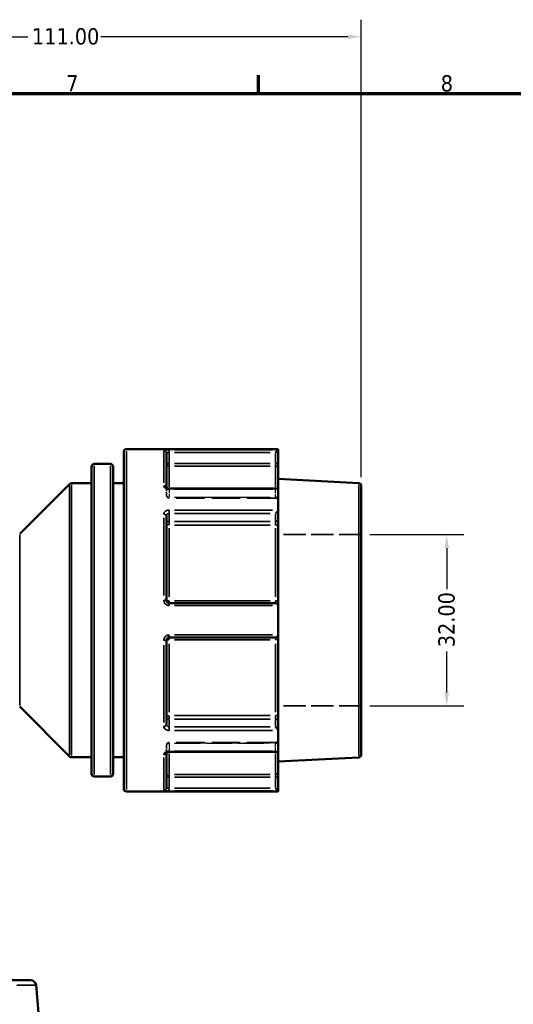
# Model space of a CAD drawing. Header units: millimetres. Extents: x 0 to 926, y 0 to 970.
# Tile 7 of 17: x 446 to 538, y 404 to 588. Entities that reach past the tile are written whole.
import ezdxf

# ---------------------------------------------------------------- set-up
doc = ezdxf.new("R2010")
doc.units = ezdxf.units.MM
doc.linetypes.add('DASHED', pattern=[0.2067, 0.1654, -0.0413])
for name, color, linetype, lineweight in [('Border (ANSI)', 7, 'Continuous', 70), ('Dimension (ANSI)', 7, 'Continuous', 25), ('Hidden (ANSI)', 7, 'DASHED', 35), ('Hidden Narrow (ANSI)', 7, 'DASHED', 25), ('Visible (ANSI)', 7, 'Continuous', 50), ('Visible Narrow (ANSI)', 7, 'Continuous', 35)]:
    doc.layers.add(name, color=color, linetype=linetype, lineweight=lineweight)
doc.styles.add('Note Text (ANSI)', font='tahoma.ttf')
doc.dimstyles.new('Default - mm (ANSI)', dxfattribs={"dimtxt": 3.048, "dimasz": 2.5, "dimexe": 3.175, "dimexo": 1.6002, "dimgap": 0.8, "dimtad": 0, "dimtoh": 1, "dimrnd": 1e-08, "dimzin": 4, "dimdsep": 46, "dimtxsty": 'Note Text (ANSI)', "dimcen": 0.09, "dimdle": 10, "dimclrd": 256, "dimclre": 256, "dimclrt": 256, "dimadec": 1, "dimazin": 1, "dimtfac": 1, "dimtofl": 0, "dimtmove": 0, "dimatfit": 3, "dimfxl": 1, "dimtolj": 1, "dimtzin": 4, "dimlwd": -1, "dimlwe": -1, "dimarcsym": 0})

# ---------------------------------------------------------------- blocks, each defined once
blk = doc.blocks.new('Borders Default Border')
at = {"layer": 'Border (ANSI)'}
blk.add_line((490.58, 574), (490.58, 577.45), dxfattribs=at)
at = {"layer": 'Border (ANSI)', "flags": 128}
blk.add_lwpolyline([(20, 20), (20, 574), (821, 574), (821, 20), (20, 20)], dxfattribs=at)
at = {"layer": 'Border (ANSI)', "char_height": 3.05, "attachment_point": 7, "style": 'Note Text (ANSI)'}
for s, insert in [('7', (454.6, 574.4)), ('8', (524.63, 574.33))]:
    blk.add_mtext(s, dxfattribs=dict(at, insert=insert))
blk = doc.blocks.new('*D9')
at = {"layer": 'Defpoints', "color": 0, "transparency": 16777216}
for p in [(509.75, 491.56), (509.75, 459.56), (525.75, 459.56)]:
    blk.add_point(p, dxfattribs=at)
at = {"layer": 'Dimension (ANSI)', "transparency": 16777216}
for p, q in [((511.35, 491.56), (528.93, 491.56)), ((525.75, 489.06), (525.75, 481.39)), ((525.75, 462.06), (525.75, 469.73)), ((511.35, 459.56), (528.93, 459.56))]:
    blk.add_line(p, q, dxfattribs=at)
for points in [[(525.34, 489.06), (526.17, 489.06), (525.75, 491.56)], [(525.34, 462.06), (526.17, 462.06), (525.75, 459.56)]]:
    blk.add_solid(points, dxfattribs=at)
at = {"layer": 'Dimension (ANSI)', "transparency": 16777216, "insert": (524.17, 470.53), "char_height": 3.048, "attachment_point": 1, "rotation": 90, "style": 'Note Text (ANSI)'}
blk.add_mtext('\\A1;32.00', dxfattribs=at)
blk = doc.blocks.new('*D10')
at = {"layer": 'Defpoints', "color": 0, "transparency": 16777216}
for p in [(509.75, 584.64), (398.75, 532.05), (509.75, 500.69)]:
    blk.add_point(p, dxfattribs=at)
at = {"layer": 'Dimension (ANSI)', "transparency": 16777216}
for p, q in [((398.75, 533.65), (398.75, 587.82)), ((509.75, 502.29), (509.75, 587.82)), ((401.25, 584.64), (447.41, 584.64)), ((507.25, 584.64), (461.09, 584.64))]:
    blk.add_line(p, q, dxfattribs=at)
for points in [[(401.25, 585.06), (401.25, 584.22), (398.75, 584.64)], [(507.25, 585.06), (507.25, 584.22), (509.75, 584.64)]]:
    blk.add_solid(points, dxfattribs=at)
at = {"layer": 'Dimension (ANSI)', "transparency": 16777216, "insert": (448.21, 586.23), "char_height": 3.048, "attachment_point": 1, "style": 'Note Text (ANSI)'}
blk.add_mtext('\\A1;111.00', dxfattribs=at)

msp = doc.modelspace()

# ---------------------------------------------------------------- linework, layer by layer
at = {"layer": 'Hidden (ANSI)', "ltscale": 0.080847}
msp.add_line((473.355, 500.323), (473.355, 500.297), dxfattribs=at)
at = {"layer": 'Hidden (ANSI)', "ltscale": 3.748057}
for p, q in [((473.355, 498.905), (473.355, 500.297)), ((473.355, 450.825), (473.355, 452.216))]:
    msp.add_line(p, q, dxfattribs=at)
at = {"layer": 'Hidden (ANSI)', "ltscale": 32.027092}
for p, q in [((493.715, 498.405), (473.855, 498.405)), ((493.715, 452.716), (473.855, 452.716))]:
    msp.add_line(p, q, dxfattribs=at)
at = {"layer": 'Hidden (ANSI)', "ltscale": 25.060474}
for p, q in [((509.755, 491.561), (494.215, 491.561)), ((509.755, 459.561), (494.215, 459.561))]:
    msp.add_line(p, q, dxfattribs=at)
at = {"layer": 'Hidden (ANSI)', "ltscale": 0.080952}
msp.add_line((473.355, 450.825), (473.355, 450.798), dxfattribs=at)
at = {"layer": 'Hidden (ANSI)', "ltscale": 1.495845}
for centre, start, end in [((473.855, 498.905), 180, 270), ((493.715, 497.905), 0, 90), ((493.715, 453.216), 270, 0), ((473.855, 452.216), 90, 180)]:
    msp.add_arc(centre, 0.5, start, end, dxfattribs=at)
at = {"layer": 'Hidden (ANSI)', "ltscale": 1.007576}
for centre, major_axis, start_param, end_param in [((493.715, 499.662), (0.462, 0.462), 0.3926991, 1.1780972), ((493.715, 451.46), (0.462, -0.462), 5.1050881, 5.8904862)]:
    msp.add_ellipse(centre, major_axis=major_axis, ratio=0.4142136, start_param=start_param, end_param=end_param, dxfattribs=at)
at = {"layer": 'Hidden (ANSI)', "ltscale": 0.487661}
msp.add_open_spline([(473.348, 500.332), (473.348, 500.332), (473.35, 500.328), (473.353, 500.316), (473.355, 500.306), (473.355, 500.297)], degree=3, knots=[0.124583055, 0.124583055, 0.124583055, 0.124583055, 0.141075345, 0.141075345, 0.157505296, 0.157505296, 0.157505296, 0.157505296], dxfattribs=at)
at = {"layer": 'Hidden (ANSI)', "ltscale": 0.486267}
msp.add_open_spline([(473.355, 500.297), (473.355, 500.315), (473.349, 500.331), (473.348, 500.332), (473.348, 500.332), (473.348, 500.332)], degree=3, knots=[0, 0, 0, 0, 0.031501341, 0.031501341, 0.03282649, 0.03282649, 0.03282649, 0.03282649], dxfattribs=at)
at = {"layer": 'Hidden (ANSI)', "ltscale": 2.104149}
msp.add_open_spline([(473.855, 450.96), (473.799, 450.96), (473.744, 450.955), (473.64, 450.938), (473.591, 450.926), (473.506, 450.897), (473.47, 450.88), (473.412, 450.848), (473.39, 450.832), (473.361, 450.806), (473.353, 450.796), (473.346, 450.787), (473.349, 450.79), (473.353, 450.806), (473.355, 450.815), (473.355, 450.825)], degree=3, knots=[0, 0, 0, 0, 0.02450766, 0.02450766, 0.0487203, 0.0487203, 0.0720987, 0.0720987, 0.09440085, 0.09440085, 0.11633824, 0.11633824, 0.14107534, 0.14107534, 0.1575053, 0.1575053, 0.1575053, 0.1575053], dxfattribs=at)
at = {"layer": 'Hidden (ANSI)', "ltscale": 0.487612}
msp.add_open_spline([(473.355, 450.825), (473.355, 450.806), (473.349, 450.791), (473.348, 450.789), (473.348, 450.789), (473.348, 450.789)], degree=3, knots=[0, 0, 0, 0, 0.031501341, 0.031501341, 0.032922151, 0.032922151, 0.032922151, 0.032922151], dxfattribs=at)
at = {"layer": 'Hidden Narrow (ANSI)', "ltscale": 0.073457}
for p, q in [((473.855, 500.017), (473.855, 500.043)), ((473.855, 451.078), (473.855, 451.105))]:
    msp.add_line(p, q, dxfattribs=at)
at = {"layer": 'Hidden Narrow (ANSI)', "ltscale": 3.548313}
for p, q in [((473.855, 499.942), (473.855, 498.625)), ((493.715, 498.625), (493.715, 499.942)), ((473.855, 452.497), (473.855, 451.179)), ((493.715, 451.179), (493.715, 452.497))]:
    msp.add_line(p, q, dxfattribs=at)
at = {"layer": 'Hidden Narrow (ANSI)', "ltscale": 28.824383}
for p, q in [((492.722, 500.015), (474.848, 500.015)), ((474.848, 498.552), (492.722, 498.552)), ((492.722, 498.51), (474.848, 498.51)), ((474.848, 452.611), (492.722, 452.611)), ((492.722, 452.57), (474.848, 452.57)), ((474.848, 451.106), (492.722, 451.106))]:
    msp.add_line(p, q, dxfattribs=at)
at = {"layer": 'Hidden Narrow (ANSI)', "ltscale": 0.468569}
for p, q in [((493.715, 500.023), (493.715, 500.154)), ((493.715, 450.967), (493.715, 451.099))]:
    msp.add_line(p, q, dxfattribs=at)
at = {"layer": 'Hidden Narrow (ANSI)', "ltscale": 0.673075}
for p, q in [((473.855, 498.406), (473.855, 498.538)), ((493.715, 498.538), (493.715, 498.406)), ((473.855, 452.583), (473.855, 452.716)), ((493.715, 452.716), (493.715, 452.583))]:
    msp.add_line(p, q, dxfattribs=at)
at = {"layer": 'Hidden Narrow (ANSI)', "ltscale": 0.060678}
msp.add_ellipse((472.855, 500.297), major_axis=(0.5, 0), ratio=0.7852689, start_param=0.0035455, end_param=0.067365, dxfattribs=at)
at = {"layer": 'Hidden Narrow (ANSI)', "ltscale": 1.346251}
for centre, major_axis, ratio, start_param, end_param in [((473.855, 498.905), (-0.5, 0), 0.7071068, 0.0785398, 1.4922565), ((473.855, 498.905), (-0.5, 0), 0.7900885, 0.0785398, 1.4922565), ((493.715, 498.198), (0.5, 0), 0.7071068, 0.0785398, 1.4922565), ((493.715, 498.115), (0.5, 0), 0.7900885, 0.0785398, 1.4922565), ((493.715, 453.006), (0.5, 0), 0.7900885, 4.7909288, 6.2046455), ((493.715, 452.923), (0.5, 0), 0.7071068, 4.7909288, 6.2046455), ((473.855, 452.216), (-0.5, 0), 0.7900885, 4.7909288, 6.2046455), ((473.855, 452.216), (-0.5, 0), 0.7071068, 4.7909288, 6.2046455)]:
    msp.add_ellipse(centre, major_axis=major_axis, ratio=ratio, start_param=start_param, end_param=end_param, dxfattribs=at)
at = {"layer": 'Hidden Narrow (ANSI)', "ltscale": 0.060795}
msp.add_ellipse((472.855, 450.825), major_axis=(0.5, 0), ratio=0.7852689, start_param=6.215691, end_param=6.279633, dxfattribs=at)
at = {"layer": 'Hidden Narrow (ANSI)', "ltscale": 1.360579}
msp.add_open_spline([(473.855, 500.015), (473.822, 500.015), (473.789, 500.017), (473.705, 500.027), (473.655, 500.038), (473.549, 500.072), (473.496, 500.099), (473.402, 500.17), (473.368, 500.218), (473.356, 500.276), (473.355, 500.286), (473.355, 500.297)], degree=3, knots=[0, 0, 0, 0, 0.01978721, 0.01978721, 0.05144674, 0.05144674, 0.09260413, 0.09260413, 0.14610875, 0.14610875, 0.1575053, 0.1575053, 0.1575053, 0.1575053], dxfattribs=at)
at = {"layer": 'Hidden Narrow (ANSI)', "ltscale": 1.360482}
msp.add_open_spline([(473.355, 450.825), (473.355, 450.852), (473.362, 450.879), (473.401, 450.949), (473.444, 450.989), (473.576, 451.064), (473.675, 451.093), (473.804, 451.105), (473.829, 451.106), (473.855, 451.106)], degree=3, knots=[0, 0, 0, 0, 0.03040395, 0.03040395, 0.07905027, 0.07905027, 0.14229049, 0.14229049, 0.1575067, 0.1575067, 0.1575067, 0.1575067], dxfattribs=at)
at = {"layer": 'Visible (ANSI)'}
for p, q in [((465.355, 444.061), (465.355, 507.061)), ((494.215, 507.561), (465.855, 507.561)), ((473.355, 506.843), (473.355, 500.323)), ((494.213, 507.443), (493.715, 506.945)), ((494.215, 507.561), (494.215, 507.447)), ((494.215, 504.875), (494.215, 507.447)), ((459.355, 446.853), (459.355, 504.268)), ((462.855, 504.768), (459.855, 504.768)), ((463.355, 504.268), (463.355, 446.853)), ((494.215, 503.883), (494.215, 504.875)), ((494.215, 503.883), (494.215, 500.017)), ((445.901, 491.707), (455.208, 501.014)), ((459.355, 501.161), (455.562, 501.161)), ((465.355, 501.161), (463.355, 501.161)), ((509.281, 501.185), (494.215, 501.975)), ((509.755, 500.686), (509.755, 450.435)), ((494.068, 500.162), (473.855, 500.162)), ((494.215, 500.017), (494.215, 496.198)), ((494.215, 494.38), (494.215, 496.198)), ((473.355, 495.064), (473.355, 479.261)), ((494.215, 493.06), (494.215, 494.38)), ((494.215, 493.06), (494.215, 479.135)), ((493.715, 478.761), (473.855, 478.761)), ((494.215, 478.261), (494.215, 479.135)), ((494.215, 478.261), (494.215, 472.861)), ((473.355, 471.861), (473.355, 456.057)), ((473.855, 472.361), (493.715, 472.361)), ((494.215, 471.986), (494.215, 472.861)), ((494.215, 471.986), (494.215, 458.062)), ((445.901, 459.414), (455.208, 450.107)), ((494.215, 456.742), (494.215, 458.062)), ((494.215, 454.923), (494.215, 456.742)), ((494.215, 454.923), (494.215, 451.105)), ((473.855, 450.96), (494.068, 450.96)), ((494.215, 451.105), (494.215, 447.239)), ((459.355, 449.961), (455.562, 449.961)), ((465.355, 449.961), (463.355, 449.961)), ((473.355, 450.798), (473.355, 444.279)), ((509.281, 449.936), (494.215, 449.146)), ((494.215, 446.247), (494.215, 447.239)), ((462.855, 446.353), (459.855, 446.353)), ((494.215, 443.675), (494.215, 446.247)), ((494.215, 443.561), (465.855, 443.561)), ((493.715, 444.177), (494.213, 443.678)), ((494.215, 443.675), (494.215, 443.561)), ((444.387, 408.268), (447.963, 408.268)), ((448.96, 407.355), (449.755, 398.268))]:
    msp.add_line(p, q, dxfattribs=at)
for centre, radius, start, end in [((465.855, 507.061), 0.5, 90, 180), ((459.855, 504.268), 0.5, 90, 180), ((462.855, 504.268), 0.5, 0, 90), ((455.562, 500.661), 0.5, 90, 135), ((509.255, 500.686), 0.5, 0, 87), ((493.715, 478.261), 0.5, 4.9171, 90), ((493.715, 472.861), 0.5, 270, 355.0829), ((455.562, 450.461), 0.5, 225, 270), ((509.255, 450.435), 0.5, 273, 0), ((459.855, 446.853), 0.5, 180, 270), ((462.855, 446.853), 0.5, 270, 0), ((465.855, 444.061), 0.5, 180, 270), ((447.963, 407.268), 1, 5, 90)]:
    msp.add_arc(centre, radius, start, end, dxfattribs=at)
for centre, major_axis, start_param, end_param in [((493.715, 499.662), (0.462, 0.462), 5.9763058, 6.6758844), ((493.715, 495.843), (-0.462, -0.462), 1.1780972, 2.663074), ((493.715, 455.278), (0.462, -0.462), 0.4785187, 1.9634954), ((493.715, 451.46), (0.462, -0.462), 5.8904862, 6.5900648)]:
    msp.add_ellipse(centre, major_axis=major_axis, ratio=0.4142136, start_param=start_param, end_param=end_param, dxfattribs=at)
for points in [[(494.215, 507.447), (494.215, 507.445), (494.214, 507.444), (494.213, 507.443)], [(494.213, 500.044), (494.214, 500.035), (494.215, 500.026), (494.215, 500.017)], [(494.215, 496.198), (494.215, 496.187), (494.214, 496.176), (494.213, 496.165)], [(494.213, 478.304), (494.214, 478.289), (494.215, 478.275), (494.215, 478.261)], [(494.215, 472.861), (494.215, 472.847), (494.214, 472.832), (494.213, 472.818)], [(494.213, 454.956), (494.214, 454.945), (494.215, 454.934), (494.215, 454.923)], [(494.215, 451.105), (494.215, 451.096), (494.214, 451.086), (494.213, 451.077)], [(494.213, 443.678), (494.214, 443.677), (494.215, 443.676), (494.215, 443.675)]]:
    msp.add_open_spline(points, degree=3, dxfattribs=at)
for points, knots in [([(473.855, 500.162), (473.799, 500.162), (473.744, 500.166), (473.64, 500.183), (473.591, 500.195), (473.506, 500.224), (473.47, 500.241), (473.412, 500.273), (473.39, 500.289), (473.361, 500.315), (473.353, 500.325), (473.349, 500.331), (473.348, 500.332), (473.348, 500.332)], [0, 0, 0, 0, 0.02450766, 0.02450766, 0.0487203, 0.0487203, 0.0720987, 0.0720987, 0.09440085, 0.09440085, 0.11633824, 0.11633824, 0.12458306, 0.12458306, 0.12458306, 0.12458306]), ([(473.855, 478.761), (473.822, 478.761), (473.789, 478.764), (473.706, 478.78), (473.656, 478.799), (473.551, 478.857), (473.499, 478.903), (473.404, 479.027), (473.37, 479.111), (473.356, 479.219), (473.355, 479.24), (473.355, 479.261)], [0, 0, 0, 0, 0.01962332, 0.01962332, 0.05102063, 0.05102063, 0.09183714, 0.09183714, 0.14489859, 0.14489859, 0.15750537, 0.15750537, 0.15750537, 0.15750537]), ([(473.355, 471.861), (473.355, 471.918), (473.365, 471.976), (473.415, 472.116), (473.471, 472.194), (473.631, 472.322), (473.743, 472.361), (473.855, 472.361)], [0, 0, 0, 0, 0.03471345, 0.03471345, 0.09025498, 0.09025498, 0.15750602, 0.15750602, 0.15750602, 0.15750602]), ([(473.348, 450.789), (473.348, 450.789), (473.354, 450.799), (473.382, 450.826), (473.402, 450.841), (473.454, 450.873), (473.487, 450.889), (473.564, 450.918), (473.609, 450.931), (473.707, 450.95), (473.76, 450.957), (473.828, 450.959), (473.841, 450.96), (473.855, 450.96)], [0.03292215, 0.03292215, 0.03292215, 0.03292215, 0.06007618, 0.06007618, 0.08212386, 0.08212386, 0.1042943, 0.1042943, 0.12747114, 0.12747114, 0.15153966, 0.15153966, 0.1575067, 0.1575067, 0.1575067, 0.1575067])]:
    msp.add_open_spline(points, degree=3, knots=knots, dxfattribs=at)
at = {"layer": 'Visible Narrow (ANSI)'}
for p, q in [((465.855, 507.167), (465.855, 443.955)), ((472.855, 501.224), (472.855, 507.224)), ((473.855, 506.982), (473.855, 507.438)), ((473.855, 504.978), (473.855, 506.841)), ((474.848, 506.945), (492.722, 506.945)), ((493.195, 507.443), (474.873, 507.443)), ((493.715, 506.841), (493.715, 504.978)), ((459.855, 504.408), (459.855, 446.713)), ((462.855, 446.713), (462.855, 504.408)), ((473.815, 504.875), (473.356, 504.875)), ((473.855, 504.384), (473.855, 504.839)), ((473.855, 504.293), (473.855, 500.492)), ((492.722, 504.875), (474.848, 504.875)), ((474.848, 504.379), (492.722, 504.379)), ((493.715, 504.839), (493.715, 504.384)), ((493.715, 500.492), (493.715, 504.293)), ((494.213, 504.875), (493.754, 504.875)), ((455.208, 450.42), (455.208, 500.701)), ((455.562, 500.845), (455.562, 450.276)), ((509.281, 450.251), (509.281, 500.87)), ((473.855, 500.055), (473.855, 500.161)), ((474.873, 500.044), (493.195, 500.044)), ((473.855, 495.517), (473.855, 496.136)), ((473.855, 494.099), (473.855, 495.417)), ((474.848, 495.49), (492.722, 495.49)), ((493.195, 496.165), (474.873, 496.165)), ((493.715, 495.417), (493.715, 494.099)), ((472.855, 480.192), (472.855, 494.675)), ((473.855, 493.395), (473.855, 494)), ((492.722, 494.026), (474.848, 494.026)), ((474.848, 493.366), (492.722, 493.366)), ((493.715, 494), (493.715, 493.395)), ((445.901, 491.508), (445.901, 459.613)), ((473.855, 492.747), (473.855, 479.967)), ((493.715, 479.967), (493.715, 492.747)), ((473.855, 478.762), (473.855, 479.162)), ((473.855, 478.34), (473.855, 478.759)), ((492.722, 479.198), (474.848, 479.198)), ((493.715, 479.162), (493.715, 478.762)), ((474.873, 478.304), (493.195, 478.304)), ((473.855, 472.362), (473.855, 472.781)), ((473.855, 471.959), (473.855, 472.359)), ((473.855, 471.155), (473.855, 458.375)), ((474.848, 471.923), (492.722, 471.923)), ((493.195, 472.818), (474.873, 472.818)), ((493.715, 472.359), (493.715, 471.959)), ((493.715, 458.375), (493.715, 471.155)), ((472.855, 456.446), (472.855, 470.93)), ((473.855, 457.122), (473.855, 457.726)), ((473.855, 455.705), (473.855, 457.022)), ((492.722, 457.755), (474.848, 457.755)), ((474.848, 457.095), (492.722, 457.095)), ((493.715, 457.726), (493.715, 457.122)), ((493.715, 457.022), (493.715, 455.705)), ((473.855, 454.985), (473.855, 455.604)), ((492.722, 455.631), (474.848, 455.631)), ((474.873, 454.956), (493.195, 454.956)), ((473.855, 450.96), (473.855, 451.066)), ((493.195, 451.077), (474.873, 451.077)), ((472.855, 443.898), (472.855, 449.897)), ((473.855, 450.63), (473.855, 446.829)), ((493.715, 446.829), (493.715, 450.63)), ((473.356, 446.247), (473.815, 446.247)), ((473.855, 446.283), (473.855, 446.737)), ((473.855, 444.28), (473.855, 446.143)), ((492.722, 446.743), (474.848, 446.743)), ((474.848, 446.247), (492.722, 446.247)), ((493.715, 446.737), (493.715, 446.283)), ((493.715, 446.143), (493.715, 444.28)), ((493.754, 446.247), (494.213, 446.247)), ((473.855, 443.683), (473.855, 444.139)), ((492.722, 444.177), (474.848, 444.177)), ((474.873, 443.678), (493.195, 443.678)), ((448.95, 407.355), (445.39, 407.355))]:
    msp.add_line(p, q, dxfattribs=at)
for centre, major_axis, ratio, start_param, end_param in [((472.855, 506.843), (0.5, 0), 0.9930776, 0.0785398, 1.4922565), ((473.855, 504.875), (-0.5, 0), 0.9921283, 0.0785398, 1.4922565), ((493.715, 503.883), (0.5, 0), 0.9921283, 0.0785398, 1.4922565), ((472.855, 500.297), (0.5, 0), 0.7852689, 0.1459048, 1.495802), ((472.855, 495.064), (0.5, 0), 0.6191549, 0.0785398, 1.4922565), ((473.855, 493.673), (-0.5, 0), 0.7071068, 4.7909288, 6.2046455), ((473.855, 493.673), (-0.5, 0), 0.6129928, 0.0785398, 1.4922565), ((493.715, 494.38), (0.5, 0), 0.7071068, 4.7909288, 6.2046455), ((493.715, 493.06), (0.5, 0), 0.6129928, 0.0785398, 1.4922565), ((472.855, 479.261), (0.5, 0), 0.1174603, 0.0785398, 1.4922565), ((473.855, 479.261), (-0.5, 0), 0.1252256, 0.0785398, 1.4922565), ((493.715, 479.135), (0.5, 0), 0.1252256, 0.0785398, 1.4922565), ((472.855, 471.861), (0.5, 0), 0.1174603, 4.7909288, 6.2046455), ((473.855, 471.861), (-0.5, 0), 0.1252256, 4.7909288, 6.2046455), ((493.715, 471.986), (0.5, 0), 0.1252256, 4.7909288, 6.2046455), ((473.855, 457.449), (-0.5, 0), 0.6129928, 4.7909288, 6.2046455), ((473.855, 457.449), (-0.5, 0), 0.7071068, 0.0785398, 1.4922565), ((493.715, 458.062), (0.5, 0), 0.6129928, 4.7909288, 6.2046455), ((493.715, 456.742), (0.5, 0), 0.7071068, 0.0785398, 1.4922565), ((472.855, 456.057), (0.5, 0), 0.6191549, 4.7909288, 6.2046455), ((472.855, 450.825), (0.5, 0), 0.7852689, 4.7873765, 6.1371511), ((473.855, 446.247), (-0.5, 0), 0.9921283, 4.7909288, 6.2046455), ((493.715, 447.239), (0.5, 0), 0.9921283, 4.7909288, 6.2046455), ((472.855, 444.279), (0.5, 0), 0.9930776, 4.7909288, 6.2046455)]:
    msp.add_ellipse(centre, major_axis=major_axis, ratio=ratio, start_param=start_param, end_param=end_param, dxfattribs=at)
for points, knots in [([(473.855, 507.443), (473.631, 507.443), (473.407, 507.436), (473.087, 507.412), (472.976, 507.397), (472.875, 507.366), (472.855, 507.353), (472.855, 507.339)], [-0.15750602, -0.15750602, -0.15750602, -0.15750602, -0.09025498, -0.09025498, -0.03471345, -0.03471345, 0, 0, 0, 0]), ([(473.355, 506.843), (473.355, 506.856), (473.365, 506.869), (473.415, 506.899), (473.471, 506.915), (473.631, 506.938), (473.743, 506.945), (473.855, 506.945)], [0, 0, 0, 0, 0.03471345, 0.03471345, 0.09025498, 0.09025498, 0.15750602, 0.15750602, 0.15750602, 0.15750602]), ([(472.855, 500.689), (472.855, 500.665), (472.857, 500.641), (472.881, 500.506), (472.949, 500.396), (473.138, 500.233), (473.243, 500.173), (473.455, 500.095), (473.555, 500.071), (473.723, 500.049), (473.789, 500.044), (473.855, 500.044)], [-0.1575053, -0.1575053, -0.1575053, -0.1575053, -0.14610875, -0.14610875, -0.09260413, -0.09260413, -0.05144674, -0.05144674, -0.01978721, -0.01978721, 0, 0, 0, 0]), ([(473.855, 496.165), (473.804, 496.165), (473.753, 496.162), (473.495, 496.131), (473.298, 496.053), (473.034, 495.847), (472.948, 495.734), (472.87, 495.535), (472.855, 495.454), (472.855, 495.374)], [-0.1575067, -0.1575067, -0.1575067, -0.1575067, -0.14229049, -0.14229049, -0.07905027, -0.07905027, -0.03040395, -0.03040395, 0, 0, 0, 0]), ([(473.355, 495.064), (473.355, 495.108), (473.362, 495.152), (473.401, 495.259), (473.444, 495.32), (473.576, 495.43), (473.675, 495.472), (473.804, 495.488), (473.829, 495.49), (473.855, 495.49)], [0, 0, 0, 0, 0.03040395, 0.03040395, 0.07905027, 0.07905027, 0.14229049, 0.14229049, 0.1575067, 0.1575067, 0.1575067, 0.1575067]), ([(472.855, 479.319), (472.855, 479.277), (472.857, 479.235), (472.884, 479.015), (472.953, 478.844), (473.143, 478.592), (473.248, 478.5), (473.458, 478.381), (473.557, 478.344), (473.724, 478.31), (473.789, 478.304), (473.855, 478.304)], [-0.15750537, -0.15750537, -0.15750537, -0.15750537, -0.14489859, -0.14489859, -0.09183714, -0.09183714, -0.05102063, -0.05102063, -0.01962332, -0.01962332, 0, 0, 0, 0]), ([(473.855, 472.818), (473.631, 472.818), (473.407, 472.738), (473.087, 472.48), (472.976, 472.322), (472.875, 472.035), (472.855, 471.919), (472.855, 471.802)], [-0.15750602, -0.15750602, -0.15750602, -0.15750602, -0.09025498, -0.09025498, -0.03471345, -0.03471345, 0, 0, 0, 0]), ([(472.855, 455.748), (472.855, 455.717), (472.857, 455.687), (472.881, 455.516), (472.949, 455.381), (473.138, 455.182), (473.243, 455.11), (473.455, 455.016), (473.555, 454.987), (473.723, 454.961), (473.789, 454.956), (473.855, 454.956)], [-0.1575053, -0.1575053, -0.1575053, -0.1575053, -0.14610875, -0.14610875, -0.09260413, -0.09260413, -0.05144674, -0.05144674, -0.01978721, -0.01978721, 0, 0, 0, 0]), ([(473.855, 455.631), (473.822, 455.631), (473.789, 455.634), (473.705, 455.648), (473.655, 455.664), (473.549, 455.713), (473.496, 455.752), (473.402, 455.858), (473.368, 455.932), (473.356, 456.024), (473.355, 456.041), (473.355, 456.057)], [0, 0, 0, 0, 0.01978721, 0.01978721, 0.05144674, 0.05144674, 0.09260413, 0.09260413, 0.14610875, 0.14610875, 0.1575053, 0.1575053, 0.1575053, 0.1575053]), ([(473.855, 451.077), (473.804, 451.077), (473.753, 451.074), (473.495, 451.048), (473.298, 450.983), (473.034, 450.812), (472.948, 450.72), (472.87, 450.56), (472.855, 450.496), (472.855, 450.432)], [-0.1575067, -0.1575067, -0.1575067, -0.1575067, -0.14229049, -0.14229049, -0.07905027, -0.07905027, -0.03040395, -0.03040395, 0, 0, 0, 0]), ([(472.855, 443.782), (472.855, 443.777), (472.857, 443.772), (472.884, 443.747), (472.953, 443.729), (473.143, 443.704), (473.248, 443.696), (473.458, 443.685), (473.557, 443.682), (473.724, 443.679), (473.789, 443.678), (473.855, 443.678)], [-0.15750537, -0.15750537, -0.15750537, -0.15750537, -0.14489859, -0.14489859, -0.09183714, -0.09183714, -0.05102063, -0.05102063, -0.01962332, -0.01962332, 0, 0, 0, 0]), ([(473.855, 444.177), (473.822, 444.177), (473.789, 444.177), (473.706, 444.18), (473.656, 444.183), (473.551, 444.194), (473.499, 444.202), (473.404, 444.227), (473.37, 444.244), (473.356, 444.269), (473.355, 444.274), (473.355, 444.279)], [0, 0, 0, 0, 0.01962332, 0.01962332, 0.05102063, 0.05102063, 0.09183714, 0.09183714, 0.14489859, 0.14489859, 0.15750537, 0.15750537, 0.15750537, 0.15750537])]:
    msp.add_open_spline(points, degree=3, knots=knots, dxfattribs=at)

# ---------------------------------------------------------------- block references
msp.add_blockref('Borders Default Border', (0, 0))

# ---------------------------------------------------------------- dimensions: what is measured, and where the dimension line sits
at = {"layer": 'Dimension (ANSI)'}
dim = msp.add_linear_dim(base=(509.755, 584.64), p1=(398.755, 532.053), p2=(509.755, 500.686), dimstyle='Default - mm (ANSI)', override={"dimgap": 0.8, "dimtoh": 0, "dimdec": 2, "dimtol": 0, "dimlim": 0, "dimtp": 0, "dimtm": 0, "dimtdec": 2, "dimatfit": 1}, dxfattribs=at)
dim.commit()
dim.dimension.update_dxf_attribs({"geometry": '*D10', "text_midpoint": (454.255, 584.64), "dimtype": 160})
dim = msp.add_linear_dim(base=(525.755, 459.561), p1=(509.755, 491.561), p2=(509.755, 459.561), angle=90, dimstyle='Default - mm (ANSI)', override={"dimgap": 0.8, "dimtoh": 0, "dimdec": 2, "dimtol": 0, "dimlim": 0, "dimtp": 0, "dimtm": 0, "dimtdec": 2, "dimatfit": 1}, dxfattribs=at)
dim.commit()
dim.dimension.update_dxf_attribs({"geometry": '*D9', "text_midpoint": (525.755, 475.561), "dimtype": 160})

doc.saveas('drawing.dxf')
